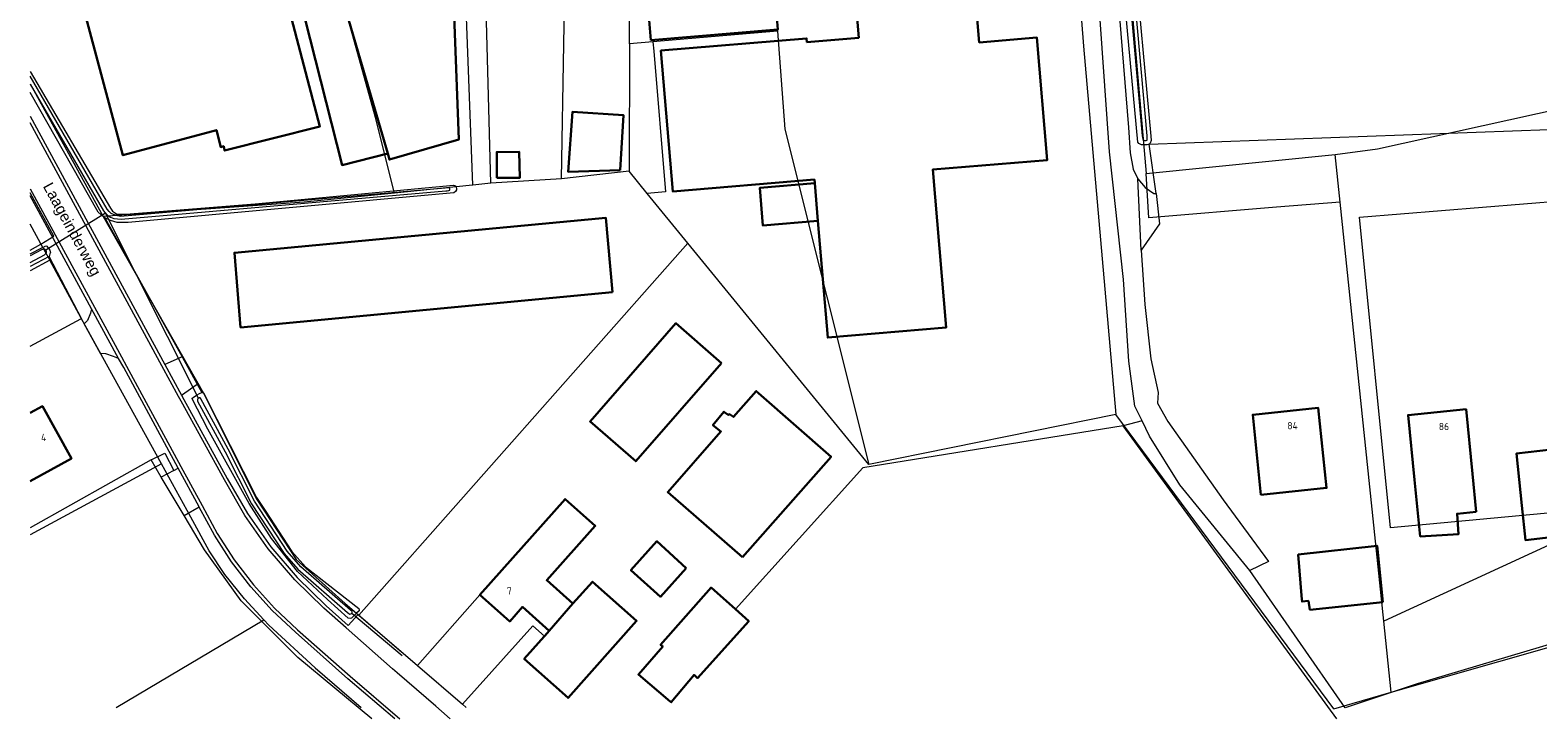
# Model space of a CAD drawing. Header units: metres. Extents: x 174255 to 175175, y 462028 to 462911.
# Tile 1 of 256: x 174285 to 174493, y 462028 to 462124. Entities that reach past the tile are written whole.
import ezdxf

# ---------------------------------------------------------------- set-up
doc = ezdxf.new("R2010")
doc.units = ezdxf.units.M
for name, color, linetype, lineweight in [('B-WE-OG-BEBOUWING-G', 8, 'Continuous', 30), ('B-WE-OG-BEBOUWING_HUISNUMMER-T20', 8, 'Continuous', 20), ('B-WE-OG-STRAATNAAM-T30', 8, 'Continuous', 20), ('B-WE-OG-TERREIN_AGRARISCH-G', 8, 'Continuous', 20), ('B-WE-OG-TERREIN_ERF-G', 8, 'Continuous', 20), ('B-WE-OG-TERREIN_GROEN-G', 8, 'Continuous', 20), ('B-WE-OG-WEG_HALFVERHARD-G', 8, 'Continuous', 20), ('B-WE-OG-WEG_ONVERHARD-G', 8, 'Continuous', 20), ('B-WE-OG-WEG_VERHARD_GESLOTEN -G', 8, 'Continuous', 20), ('B-WE-OG-WEG_VERHARD_OPEN -G', 8, 'Continuous', 20), ('B-WE-WH-DUIKER-G', 8, 'Continuous', 20), ('B-WE-WH-WATERGANG_SLOOT_BODEM-G', 8, 'Continuous', 20), ('B-WE-WH-WATERGANG_SLOOT_INSTEEK-G', 8, 'Continuous', 20), ('B-XX-KG-GRENS_PERCEEL-G', 213, 'Continuous', 20)]:
    doc.layers.add(name, color=color, linetype=linetype, lineweight=lineweight)
doc.styles.add('NLCS-ISO-M500-T20', font='NLCS-ISO.ttf', dxfattribs={"height": 1})
doc.styles.add('NLCS-ISO-M500-T30', font='NLCS-ISO.ttf', dxfattribs={"height": 1.5})

msp = doc.modelspace()

# ---------------------------------------------------------------- linework, layer by layer
at = {"layer": 'B-WE-OG-BEBOUWING-G'}
for p, q in [((174325.806, 462136.377), (174334.506, 462106.484)), ((174393.918, 462097.177), (174393.483, 462102.38)), ((174356.815, 462040.572), (174360.091, 462044.32))]:
    msp.add_line(p, q, dxfattribs=at)
for points in [[(174393.918, 462097.177), (174395.265, 462081.072), (174411.608, 462082.439), (174409.783, 462104.263), (174425.578, 462105.583), (174424.163, 462122.511), (174416.201, 462121.846), (174414.123, 462146.709), (174414.56, 462146.745), (174420.102, 462147.209), (174418.015, 462172.181), (174414.935, 462171.924), (174414.877, 462172.622), (174412.266, 462172.403), (174412.324, 462171.706), (174395.563, 462170.305), (174397.625, 462145.63), (174399.559, 462122.488), (174392.395, 462121.888), (174392.354, 462122.386), (174372.241, 462120.705), (174373.866, 462101.26), (174393.44, 462102.896), (174393.483, 462102.38)], [(174325.806, 462136.377), (174322.747, 462146.89), (174317.859, 462145.702), (174328.196, 462104.886), (174334.506, 462106.484)], [(174316.073, 462144.86), (174315.92, 462144.84), (174315.773, 462145.527), (174302.64, 462142.16), (174304.627, 462134.52), (174304.373, 462134.427), (174304.465, 462134.076), (174291.447, 462130.586), (174297.947, 462106.26), (174310.846, 462109.717), (174311.46, 462107.373), (174311.873, 462107.487), (174311.973, 462106.887), (174325.14, 462110.24), (174316.073, 462144.86)], [(174334.506, 462106.484), (174334.748, 462105.652), (174344.35, 462108.446), (174343.088, 462141.407), (174325.806, 462136.377)], [(174370.847, 462122.162), (174388.385, 462123.64), (174387.125, 462138.597), (174369.587, 462137.119), (174370.847, 462122.162)], [(174366.6, 462104.187), (174367.087, 462111.773), (174360.02, 462112.227), (174359.427, 462103.96), (174366.6, 462104.187)], [(174349.573, 462103.127), (174352.74, 462103.127), (174352.673, 462106.7), (174349.573, 462106.687), (174349.573, 462103.127)], [(174393.483, 462102.38), (174385.895, 462101.745), (174386.33, 462096.543), (174393.918, 462097.177)], [(174365.573, 462087.36), (174364.627, 462097.627), (174313.327, 462092.787), (174314.2, 462082.473), (174365.573, 462087.36)], [(174380.59, 462077.55), (174374.3, 462083.042), (174362.462, 462069.483), (174368.752, 462063.991), (174380.59, 462077.55)], [(174383.487, 462050.727), (174395.727, 462064.6), (174385.728, 462073.385), (174385.4, 462073.673), (174382.278, 462070.106), (174381.7, 462070.487), (174381.54, 462070.387), (174380.94, 462070.827), (174379.42, 462068.987), (174380.512, 462068.089), (174373.187, 462059.72), (174383.487, 462050.727)], [(174285.13, 462061.253), (174290.827, 462064.34), (174286.828, 462071.61), (174285.13, 462070.676)], [(174455.103, 462059.364), (174464.161, 462060.298), (174463.022, 462071.348), (174453.964, 462070.414), (174455.103, 462059.364)], [(174484.842, 462056.998), (174484.316, 462062.232), (174483.418, 462071.169), (174475.409, 462070.364), (174476.308, 462061.426), (174477.096, 462053.588), (174482.361, 462053.907), (174482.19, 462056.731), (174484.842, 462056.998)], [(174499.127, 462066.013), (174498.94, 462068), (174495, 462067.64), (174495.213, 462065.627), (174490.4, 462065.073), (174491.14, 462057.86), (174491.629, 462053.098), (174503.455, 462054.448), (174502.973, 462059.1), (174502.227, 462066.287), (174499.127, 462066.013)], [(174360.091, 462044.32), (174356.474, 462047.543), (174363.161, 462055.047), (174359.011, 462058.745), (174347.238, 462045.534), (174351.361, 462041.859), (174353.136, 462043.85), (174356.815, 462040.572)], [(174375.727, 462049.227), (174371.673, 462052.94), (174368.087, 462048.927), (174372.173, 462045.273), (174375.727, 462049.227)], [(174471.927, 462044.527), (174471.127, 462052.3), (174460.24, 462051.087), (174460.763, 462044.876), (174460.787, 462044.587), (174461.66, 462044.7), (174461.873, 462043.46), (174471.927, 462044.527)], [(174356.815, 462040.572), (174356.822, 462040.565), (174356.528, 462040.236), (174353.355, 462036.674), (174359.405, 462031.282), (174368.882, 462041.916), (174362.788, 462047.347), (174360.091, 462044.32)], [(174373.532, 462030.796), (174373.66, 462030.687), (174376.809, 462034.471), (174377.287, 462034.04), (174384.36, 462041.873), (174382.515, 462043.528), (174379.16, 462046.54), (174372.187, 462038.64), (174372.486, 462038.37), (174369.127, 462034.54), (174373.532, 462030.796)]]:
    msp.add_lwpolyline(points, dxfattribs=at)
at = {"layer": 'B-WE-OG-TERREIN_AGRARISCH-G'}
msp.add_line((174465.577, 462028.399), (174436.066, 462068.859), dxfattribs=at)
for points in [[(174332.312, 462028.399), (174322.091, 462036.889), (174314.286, 462044.695), (174309.223, 462051.761), (174306.414, 462056.466), (174303.243, 462061.778), (174301.823, 462064.156), (174285.13, 462054.762)], [(174553.597, 462028.399), (174547.433, 462037.635), (174542.614, 462045.268), (174541.62, 462046.69), (174541.2, 462047.355), (174540.457, 462048.162), (174538.043, 462051.526), (174500, 462040.179), (174476.659, 462033.217), (174466.711, 462029.936)]]:
    msp.add_lwpolyline(points, dxfattribs=at)
at = {"layer": 'B-WE-OG-TERREIN_ERF-G'}
for points in [[(174484.205, 462231.573), (174482.098, 462230.229), (174471.897, 462224.016), (174454.904, 462213.753), (174431.718, 462199.892), (174432.742, 462187.157), (174435.023, 462161.768), (174439.912, 462108.876), (174439.944, 462108.292), (174439.811, 462107.923), (174439.678, 462107.8), (174499.875, 462110.012), (174571.064, 462123.076)], [(174438.686, 462069.562), (174436.066, 462068.859), (174400.113, 462063.056), (174382.515, 462043.528)]]:
    msp.add_lwpolyline(points, dxfattribs=at)
at = {"layer": 'B-WE-OG-TERREIN_GROEN-G'}
msp.add_line((174306.414, 462056.466), (174308.47, 462057.667), dxfattribs=at)
for points in [[(174439.186, 462107.687), (174438.593, 462107.687), (174438.429, 462107.758), (174438.234, 462107.871), (174438.076, 462108.057), (174436.009, 462130.455)], [(174435.26, 462129.327), (174436.827, 462110.1), (174437.06, 462106.587), (174437.46, 462104.327), (174438.094, 462103.013), (174438.113, 462102.973), (174439.113, 462101.8), (174440.327, 462100.973), (174440.618, 462100.964), (174439.678, 462107.8), (174439.33, 462107.687), (174439.186, 462107.687)], [(174286.859, 462093.522), (174285.13, 462096.71)], [(174295.437, 462097.622), (174306.111, 462078.392), (174303.732, 462077.354)], [(174293.623, 462085.047), (174293.473, 462084.44), (174293.463, 462084.417), (174293.04, 462083.427), (174292.597, 462082.961), (174292.317, 462083.495), (174287.733, 462092.243)], [(174306.026, 462073.126), (174308.191, 462074.645), (174308.841, 462073.475)], [(174466.711, 462029.936), (174453.555, 462048.898), (174443.904, 462060.747), (174439.709, 462067.469), (174438.686, 462069.562)], [(174301.823, 462064.156), (174303.709, 462065.082), (174304.985, 462062.721), (174303.243, 462061.778)], [(174330.215, 462042.991), (174330.435, 462042.802), (174329.058, 462041.308)]]:
    msp.add_lwpolyline(points, dxfattribs=at)
at = {"layer": 'B-WE-OG-WEG_HALFVERHARD-G'}
for p, q in [((174306.111, 462078.392), (174308.191, 462074.645)), ((174304.985, 462062.721), (174305.564, 462063.034))]:
    msp.add_line(p, q, dxfattribs=at)
msp.add_lwpolyline([(174297.351, 462078.195), (174296.649, 462078.444), (174295.587, 462078.82), (174294.855, 462078.871), (174292.597, 462082.961)], dxfattribs=at)
at = {"layer": 'B-WE-OG-WEG_ONVERHARD-G'}
msp.add_line((174438.56, 462093.14), (174438.094, 462103.013), dxfattribs=at)
for points in [[(174438.686, 462069.562), (174437.696, 462071.586), (174436.86, 462077.802), (174436.109, 462089.076), (174434.173, 462106.74), (174432.527, 462130.227), (174429.773, 462156.973), (174427.707, 462181.035), (174427.155, 462186.525), (174426.906, 462188.372), (174426.715, 462189.545), (174426.227, 462190.676), (174425.383, 462191.761), (174424.869, 462192.017), (174424.26, 462192.036)], [(174440.618, 462100.964), (174441.08, 462096.772), (174438.56, 462093.14)], [(174438.56, 462093.14), (174439.073, 462085.627), (174439.913, 462078.127), (174440.9, 462073.5), (174440.804, 462072.004), (174442.23, 462069.484), (174449.866, 462058.644), (174456.159, 462050.156), (174453.555, 462048.898)]]:
    msp.add_lwpolyline(points, dxfattribs=at)
at = {"layer": 'B-WE-OG-WEG_VERHARD_GESLOTEN -G'}
msp.add_line((174303.732, 462077.354), (174306.026, 462073.126), dxfattribs=at)
at = {"layer": 'B-WE-OG-WEG_VERHARD_GESLOTEN -G', "flags": 128}
for points in [[(174285.13, 462111.654), (174303.732, 462077.354)], [(174343.134, 462028.399), (174341.923, 462029.448), (174341.132, 462030.133), (174335.797, 462034.755), (174335.186, 462035.295), (174328.76, 462040.971), (174325.697, 462043.676), (174321.663, 462047.612), (174318.009, 462051.902), (174314.765, 462056.511), (174311.958, 462061.398), (174305.964, 462072.295), (174305.63, 462072.912), (174303.336, 462077.139), (174285.13, 462110.71)], [(174285.13, 462101.604), (174294.018, 462085.262), (174297.746, 462078.41), (174298.444, 462077.127), (174305.96, 462063.248), (174308.865, 462057.882), (174308.882, 462057.852), (174310.95, 462054.022), (174313.317, 462050.369), (174315.967, 462046.916), (174318.883, 462043.684), (174322.048, 462040.696), (174329.316, 462034.286), (174336.192, 462028.399)], [(174293.623, 462085.047), (174285.13, 462100.662)], [(174308.47, 462057.667), (174305.564, 462063.034), (174298.049, 462076.912), (174297.351, 462078.195), (174293.623, 462085.047)], [(174306.026, 462073.126), (174306.359, 462072.511), (174312.355, 462061.609), (174315.142, 462056.757), (174318.363, 462052.181), (174321.991, 462047.921), (174325.996, 462044.013), (174329.058, 462041.308)], [(174335.5, 462028.399), (174329.021, 462033.946), (174321.751, 462040.358), (174318.562, 462043.37), (174315.623, 462046.625), (174312.952, 462050.105), (174310.567, 462053.786), (174308.482, 462057.645), (174308.47, 462057.667)]]:
    msp.add_lwpolyline(points, dxfattribs=at)
at = {"layer": 'B-WE-OG-WEG_VERHARD_OPEN -G'}
msp.add_line((174330.435, 462042.802), (174336.479, 462037.603), dxfattribs=at)
at = {"layer": 'B-WE-WH-DUIKER-G'}
msp.add_line((174336.49, 462037.085), (174329.534, 462042.965), dxfattribs=at)
msp.add_lwpolyline([(174308.357, 462072.68), (174295.527, 462098.231), (174287.286, 462093.152)], dxfattribs=at)
at = {"layer": 'B-WE-WH-WATERGANG_SLOOT_BODEM-G'}
for points in [[(174430.687, 462197.887), (174433.277, 462169.712), (174438.707, 462108.947), (174438.799, 462108.481), (174438.913, 462108.322), (174439.083, 462108.277), (174439.186, 462108.277)], [(174439.186, 462108.277), (174439.254, 462108.277), (174439.402, 462108.356), (174439.402, 462108.55), (174439.373, 462108.927), (174433.942, 462169.692), (174431.346, 462197.94)], [(174343.101, 462101.602), (174343.067, 462101.676), (174342.976, 462101.733), (174342.743, 462101.733), (174342.442, 462101.711), (174297.606, 462097.801), (174297.229, 462097.876), (174296.66, 462098.058), (174296.33, 462098.217), (174296.034, 462098.478), (174295.762, 462098.803), (174285.13, 462117.167)], [(174285.13, 462116.073), (174295.271, 462098.557), (174295.443, 462098.33), (174295.705, 462098.023), (174296.228, 462097.682), (174296.706, 462097.5), (174297.207, 462097.455), (174297.688, 462097.413), (174342.525, 462101.322), (174342.726, 462101.334), (174342.948, 462101.358), (174343.073, 462101.437), (174343.101, 462101.511), (174343.101, 462101.602)], [(174285.13, 462091.447), (174287.102, 462092.508), (174287.293, 462092.657), (174287.406, 462092.828), (174287.406, 462092.976), (174287.304, 462093.135), (174287.286, 462093.152), (174287.156, 462093.272), (174287.008, 462093.294), (174286.712, 462093.204), (174285.13, 462092.353)], [(174329.534, 462042.965), (174329.589, 462043.086), (174329.578, 462043.234), (174329.375, 462043.426), (174322.501, 462049.398), (174320.615, 462051.567), (174316.115, 462058.453), (174312.486, 462065.63), (174308.682, 462072.619), (174308.587, 462072.722), (174308.479, 462072.734), (174308.377, 462072.699), (174308.357, 462072.68), (174308.315, 462072.637), (174308.246, 462072.557), (174308.218, 462072.477), (174308.218, 462072.415), (174308.262, 462072.281), (174312.067, 462065.292), (174315.695, 462058.115), (174320.196, 462051.229), (174322.081, 462049.06), (174328.956, 462043.087), (174329.146, 462042.949), (174329.294, 462042.881), (174329.419, 462042.916), (174329.532, 462042.961), (174329.534, 462042.965)]]:
    msp.add_lwpolyline(points, dxfattribs=at)
at = {"layer": 'B-WE-WH-WATERGANG_SLOOT_INSTEEK-G'}
for points in [[(174285.13, 462117.824), (174296.216, 462098.955), (174296.483, 462098.525), (174297.056, 462098.178), (174298.326, 462098.117), (174316.199, 462099.551), (174343.572, 462102.121), (174343.879, 462102.007), (174343.961, 462101.864), (174343.987, 462101.635)], [(174343.987, 462101.635), (174344.003, 462101.495), (174343.88, 462101.249), (174343.655, 462101.044), (174298.675, 462096.971), (174297.139, 462096.97), (174296.218, 462097.215), (174295.437, 462097.622), (174295.317, 462097.685), (174294.517, 462098.401), (174285.13, 462114.895)], [(174285.13, 462092.619), (174286.837, 462093.511), (174286.859, 462093.522), (174287.308, 462093.737), (174287.451, 462093.676), (174287.656, 462093.389), (174287.721, 462093.305)], [(174287.721, 462093.305), (174287.861, 462093.123), (174287.923, 462092.816), (174287.841, 462092.611), (174287.733, 462092.243), (174285.13, 462090.897)], [(174308.122, 462073.096), (174308.616, 462073.403), (174308.841, 462073.475), (174309.07, 462073.428), (174316.372, 462058.979), (174317.582, 462057.178), (174321.252, 462051.51), (174323.158, 462049.403), (174330.503, 462043.625), (174330.529, 462043.573), (174330.565, 462043.502), (174330.565, 462043.359), (174330.555, 462043.318), (174330.215, 462042.991), (174329.887, 462042.674)], [(174329.887, 462042.674), (174329.491, 462042.293), (174329.307, 462042.262), (174329.03, 462042.303), (174326.182, 462044.891), (174322.032, 462048.775), (174318.466, 462053.318), (174315.386, 462058.131), (174309.644, 462068.408), (174307.501, 462072.624), (174307.501, 462072.675), (174307.644, 462072.798), (174308.122, 462073.096)]]:
    msp.add_lwpolyline(points, dxfattribs=at)
at = {"layer": 'B-XX-KG-GRENS_PERCEEL-G', "flags": 128}
for points in [[(174430.943, 462199.27), (174439.268, 462103.74)], [(174424.796, 462195.698), (174430.587, 462121.313), (174435.074, 462070.431)], [(174367.89, 462121.652), (174368.071, 462175.411)], [(174348.733, 462102.373), (174346.986, 462167.773)], [(174358.521, 462103.002), (174359.144, 462140.249), (174350.458, 462168.939)], [(174346.246, 462102.122), (174344.537, 462147.291), (174344.011, 462166.792)], [(174335.434, 462101.026), (174332.827, 462111.473), (174323.573, 462144.86)], [(174465.353, 462106.332), (174471.213, 462107.127), (174496.813, 462112.813), (174568.651, 462127.204)], [(174388.347, 462123.371), (174371.135, 462121.925)], [(174388.316, 462123.791), (174388.347, 462123.371)], [(174388.347, 462123.371), (174389.347, 462109.853)], [(174367.89, 462121.652), (174367.832, 462104.053)], [(174371.135, 462121.925), (174367.89, 462121.652)], [(174371.135, 462121.925), (174371.244, 462120.622), (174372.869, 462101.177), (174370.355, 462100.967)], [(174285.13, 462116.109), (174295.2, 462097.81)], [(174389.347, 462109.853), (174400.965, 462063.531)], [(174439.268, 462103.74), (174465.353, 462106.332)], [(174466.037, 462099.766), (174465.353, 462106.332)], [(174358.521, 462103.002), (174348.733, 462102.373)], [(174367.832, 462104.053), (174358.521, 462103.002)], [(174370.355, 462100.967), (174367.832, 462104.053)], [(174466.037, 462099.766), (174457.26, 462099.06), (174439.624, 462097.619), (174439.268, 462103.74)], [(174286.625, 462093.953), (174288.419, 462095.067), (174285.13, 462101.069)], [(174335.434, 462101.026), (174322.987, 462099.773), (174295.2, 462097.81)], [(174346.246, 462102.122), (174345.756, 462102.072), (174335.434, 462101.026)], [(174348.733, 462102.373), (174346.246, 462102.122)], [(174375.972, 462094.098), (174370.355, 462100.967)], [(174472.078, 462041.901), (174466.037, 462099.766)], [(174472.968, 462054.79), (174468.699, 462097.714), (174497.034, 462099.998), (174503.106, 462057.579), (174472.968, 462054.79)], [(174295.2, 462097.81), (174309.087, 462073.4)], [(174285.13, 462093.152), (174286.625, 462093.953)], [(174286.625, 462093.953), (174287.827, 462091.737)], [(174375.972, 462094.098), (174330.527, 462042.723)], [(174400.965, 462063.531), (174375.972, 462094.098)], [(174287.827, 462091.737), (174285.13, 462090.285)], [(174292.203, 462083.675), (174292.16, 462083.753), (174287.827, 462091.737)], [(174285.13, 462079.894), (174292.136, 462083.639), (174292.203, 462083.675)], [(174303.265, 462063.633), (174292.203, 462083.675)], [(174309.087, 462073.4), (174316.446, 462058.718), (174321.843, 462050.413), (174328.634, 462044.351), (174330.527, 462042.723)], [(174435.074, 462070.431), (174400.965, 462063.531)], [(174465.156, 462029.801), (174435.074, 462070.431)], [(174528.849, 462068.068), (174472.078, 462041.901)], [(174303.265, 462063.633), (174285.13, 462053.8)], [(174317.378, 462042.096), (174314.727, 462044.973), (174312.02, 462048.36), (174309.84, 462051.627), (174307.327, 462056.273), (174303.265, 462063.633)], [(174347.238, 462045.534), (174359.011, 462058.745), (174363.161, 462055.047), (174356.474, 462047.543), (174360.091, 462044.32)], [(174473.105, 462032.067), (174539.831, 462051.088)], [(174338.608, 462035.772), (174347.238, 462045.534)], [(174360.091, 462044.32), (174356.163, 462039.826), (174354.552, 462041.234), (174344.827, 462030.424)], [(174297.016, 462029.974), (174317.378, 462042.096)], [(174317.378, 462042.096), (174318.087, 462041.327), (174324.473, 462035.44), (174330.831, 462029.974)], [(174330.527, 462042.723), (174338.608, 462035.772)], [(174473.105, 462032.067), (174472.078, 462041.901)], [(174338.608, 462035.772), (174344.827, 462030.424)], [(174465.156, 462029.801), (174473.105, 462032.067)], [(174344.827, 462030.424), (174345.35, 462029.974)]]:
    msp.add_lwpolyline(points, dxfattribs=at)

# ---------------------------------------------------------------- texts
at = {"layer": 'B-WE-OG-BEBOUWING_HUISNUMMER-T20', "style": 'NLCS-ISO-M500-T20'}
for s, p in [('84', (174458.749, 462068.394)), ('86', (174479.664, 462068.279)), ('4', (174286.637, 462066.77)), ('7', (174350.963, 462045.563))]:
    msp.add_text(s, height=1, dxfattribs=at).set_placement(p)
at = {"layer": 'B-WE-OG-STRAATNAAM-T30', "insert": (174286.454, 462101.756), "char_height": 1.5, "width": 19.5, "attachment_point": 7, "rotation": 298.6, "style": 'NLCS-ISO-M500-T30'}
msp.add_mtext('{\\fArial|b0|i0;Laageinderweg}', dxfattribs=at)

doc.saveas('drawing.dxf')
